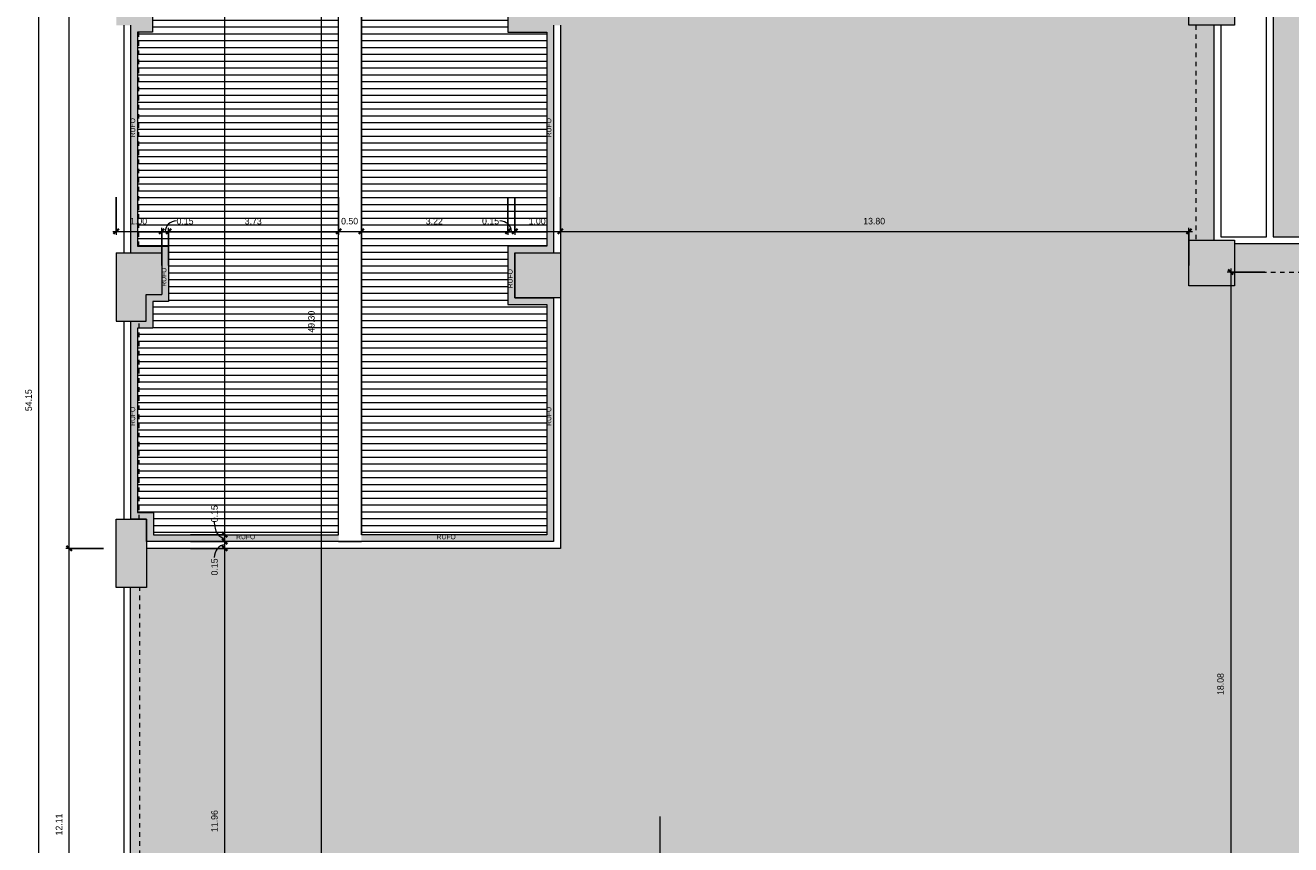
# Model space of a CAD drawing. Header units: metres. Extents: x -32 to 90, y -28 to 32.
# Tile 5 of 148: x -31 to -3, y -7 to 11. Entities that reach past the tile are written whole.
import ezdxf

# ---------------------------------------------------------------- set-up
doc = ezdxf.new("R2010")
doc.units = ezdxf.units.M
doc.linetypes.add('Projeção', pattern=[0.003969, 0.002381, -0.001587])
for name, color, linetype, lineweight in [('A-ANNO-DIMS', 4, 'Continuous', 9), ('A-ANNO-DIMS-75', 211, 'Continuous', 9), ('A-DETL', 90, 'Continuous', 18), ('A-DETL-GENF', 92, 'Continuous', 18), ('A-FLOR-OVHD', 1, 'Projeção', 18), ('A-ROOF', 132, 'Continuous', 18), ('A-ROOF-PATT', 132, 'Continuous', 18), ('A-WALL', 113, 'Continuous', 18), ('G-ANNO-SYMB', 111, 'Continuous', 9), ('G-ANNO-TEXT', 231, 'Continuous', 9)]:
    doc.layers.add(name, color=color, linetype=linetype, lineweight=lineweight)
doc.styles.add('Century Gothic', font='GOTHIC.TTF', dxfattribs={"height": 0.143711})
doc.styles.add('Century Gothic_2', font='GOTHIC.TTF', dxfattribs={"height": 0.107783})
doc.dimstyles.new('Diagonal_-_2MM_Century_Gothic_-_M_3', dxfattribs={"dimscale": 0.3048, "dimtxt": 0.15, "dimasz": 0.369094, "dimexe": 0.246063, "dimexo": 0.0625, "dimgap": 0.369094, "dimtad": 1, "dimrnd": 0.01, "dimzin": 0, "dimdsep": 46, "dimtxsty": 'Century Gothic', "dimblk1": 'OBLIQUE', "dimblk2": 'OBLIQUE', "dimsah": 1, "dimcen": 0.09, "dimdle": 0.246063, "dimazin": 0, "dimtfac": 1, "dimtdec": 4, "dimtix": 1, "dimtmove": 1, "dimatfit": 3, "dimfxl": 2.46063, "dimfxlon": 1, "dimtvp": 1, "dimtolj": 1, "dimtzin": 0, "dimarcsym": 2})
doc.dimstyles.new('Diagonal_-_2MM_Century_Gothic_-_M_3_1', dxfattribs={"dimscale": 0.3048, "dimtxt": 0.15, "dimasz": 0.369094, "dimexe": 0.246063, "dimexo": 0.0625, "dimgap": 0.369094, "dimtad": 1, "dimrnd": 0.01, "dimzin": 0, "dimdsep": 46, "dimtxsty": 'Century Gothic', "dimblk1": 'OBLIQUE', "dimblk2": 'OBLIQUE', "dimsah": 1, "dimcen": 0.09, "dimdle": 0.246063, "dimazin": 0, "dimtfac": 1, "dimtdec": 4, "dimtix": 1, "dimtmove": 0, "dimatfit": 3, "dimfxl": 2.46063, "dimfxlon": 1, "dimtvp": 1, "dimtolj": 1, "dimtzin": 0, "dimarcsym": 2})

# ---------------------------------------------------------------- blocks, each defined once
blk = doc.blocks.new('DIMBLOCK29-3- PLANTA DE COBERTURA')
at = {"layer": 'A-ANNO-DIMS-75', "transparency": 16777216}
for p, q in [((-27.395, -0.655), (-26.57, -0.655)), ((-26.645, -0.655), (-27.395, -0.655)), ((-26.645, -12.615), (-26.645, -0.655)), ((-26.795, -12.615), (-26.57, -12.615)), ((-26.645, -12.615), (-26.795, -12.615))]:
    blk.add_line(p, q, dxfattribs=at)
at = {"layer": 'A-ANNO-DIMS-75', "lineweight": 35, "transparency": 16777216}
for p, q in [((-26.645, -0.655), (-26.701, -0.598)), ((-26.645, -0.655), (-26.589, -0.711)), ((-26.645, -12.615), (-26.701, -12.558)), ((-26.645, -12.615), (-26.589, -12.671))]:
    blk.add_line(p, q, dxfattribs=at)
at = {"layer": 'A-ANNO-DIMS-75', "color": 0, "transparency": 16777216, "insert": (-26.942, -6.886), "char_height": 0.1437, "width": 0.60286, "attachment_point": 1, "rotation": 90, "line_spacing_factor": 0.984117, "style": 'Century Gothic'}
blk.add_mtext('11.96', dxfattribs=at)
blk = doc.blocks.new('_Oblique')
at = {"color": 0, "linetype": 'ByBlock', "lineweight": -2}
blk.add_line((-0.5, -0.5), (0.5, 0.5), dxfattribs=at)
blk = doc.blocks.new('DIMBLOCK30-3- PLANTA DE COBERTURA')
at = {"layer": 'A-ANNO-DIMS-75', "transparency": 16777216}
for p, q in [((-27.395, -0.505), (-26.57, -0.505)), ((-26.645, -0.505), (-27.395, -0.505)), ((-26.645, -0.655), (-26.645, -0.505)), ((-27.395, -0.655), (-26.57, -0.655)), ((-26.645, -0.655), (-27.395, -0.655))]:
    blk.add_line(p, q, dxfattribs=at)
at = {"layer": 'A-ANNO-DIMS-75', "lineweight": 35, "transparency": 16777216}
for p, q in [((-26.645, -0.505), (-26.701, -0.448)), ((-26.645, -0.505), (-26.589, -0.561)), ((-26.645, -0.655), (-26.701, -0.598)), ((-26.645, -0.655), (-26.589, -0.711))]:
    blk.add_line(p, q, dxfattribs=at)
at = {"layer": 'A-ANNO-DIMS-75', "transparency": 16777216}
blk.add_ellipse((-26.645, -0.859), major_axis=(0, 0.279), ratio=0.824375, start_param=0, end_param=1.570796, dxfattribs=at)
at = {"layer": 'A-ANNO-DIMS-75', "color": 0, "transparency": 16777216, "insert": (-26.942, -1.25), "char_height": 0.1437, "width": 0.46857, "attachment_point": 1, "rotation": 90, "line_spacing_factor": 0.984117, "style": 'Century Gothic'}
blk.add_mtext('0.15', dxfattribs=at)
blk = doc.blocks.new('DIMBLOCK31-3- PLANTA DE COBERTURA')
at = {"layer": 'A-ANNO-DIMS-75', "transparency": 16777216}
for p, q in [((-27.395, -0.355), (-26.57, -0.355)), ((-26.645, -0.355), (-27.395, -0.355)), ((-27.395, -0.505), (-26.57, -0.505)), ((-26.645, -0.505), (-27.395, -0.505)), ((-26.645, -0.505), (-26.645, -0.355))]:
    blk.add_line(p, q, dxfattribs=at)
at = {"layer": 'A-ANNO-DIMS-75', "lineweight": 35, "transparency": 16777216}
for p, q in [((-26.645, -0.355), (-26.701, -0.298)), ((-26.645, -0.505), (-26.701, -0.448)), ((-26.645, -0.355), (-26.589, -0.411)), ((-26.645, -0.505), (-26.589, -0.561))]:
    blk.add_line(p, q, dxfattribs=at)
at = {"layer": 'A-ANNO-DIMS-75', "transparency": 16777216}
blk.add_ellipse((-26.645, -0.082), major_axis=(0, 0.347), ratio=0.663244, start_param=1.570796, end_param=3.141593, dxfattribs=at)
at = {"layer": 'A-ANNO-DIMS-75', "color": 0, "transparency": 16777216, "insert": (-26.942, -0.082), "char_height": 0.1437, "width": 0.46857, "attachment_point": 1, "rotation": 90, "line_spacing_factor": 0.984117, "style": 'Century Gothic'}
blk.add_mtext('0.15', dxfattribs=at)
blk = doc.blocks.new('DIMBLOCK32-3- PLANTA DE COBERTURA')
at = {"layer": 'A-ANNO-DIMS-75', "transparency": 16777216}
for p, q in [((-27.395, 29.385), (-26.57, 29.385)), ((-26.645, 29.385), (-27.395, 29.385)), ((-26.645, -0.355), (-26.645, 29.385)), ((-27.395, -0.355), (-26.57, -0.355)), ((-26.645, -0.355), (-27.395, -0.355))]:
    blk.add_line(p, q, dxfattribs=at)
at = {"layer": 'A-ANNO-DIMS-75', "lineweight": 35, "transparency": 16777216}
for p, q in [((-26.645, 29.385), (-26.701, 29.442)), ((-26.645, 29.385), (-26.589, 29.329)), ((-26.645, -0.355), (-26.701, -0.298)), ((-26.645, -0.355), (-26.589, -0.411))]:
    blk.add_line(p, q, dxfattribs=at)
at = {"layer": 'A-ANNO-DIMS-75', "color": 0, "transparency": 16777216, "insert": (-26.942, 14.264), "char_height": 0.1437, "width": 0.60286, "attachment_point": 1, "rotation": 90, "line_spacing_factor": 0.984117, "style": 'Century Gothic'}
blk.add_mtext('29.74', dxfattribs=at)
blk = doc.blocks.new('DIMBLOCK36-3- PLANTA DE COBERTURA')
at = {"layer": 'A-ANNO-DIMS-75', "transparency": 16777216}
for p, q in [((-25.268, 28.985), (-24.443, 28.985)), ((-24.518, 28.985), (-25.268, 28.985)), ((-24.518, -20.315), (-24.518, 28.985)), ((-25.268, -20.315), (-24.443, -20.315)), ((-24.518, -20.315), (-25.268, -20.315))]:
    blk.add_line(p, q, dxfattribs=at)
at = {"layer": 'A-ANNO-DIMS-75', "lineweight": 35, "transparency": 16777216}
for p, q in [((-24.518, 28.985), (-24.575, 29.042)), ((-24.518, 28.985), (-24.462, 28.929)), ((-24.518, -20.315), (-24.575, -20.258)), ((-24.518, -20.315), (-24.462, -20.371))]:
    blk.add_line(p, q, dxfattribs=at)
at = {"layer": 'A-ANNO-DIMS-75', "color": 0, "transparency": 16777216, "insert": (-24.815, 4.084), "char_height": 0.1437, "width": 0.60286, "attachment_point": 1, "rotation": 90, "line_spacing_factor": 0.984117, "style": 'Century Gothic'}
blk.add_mtext('49.30', dxfattribs=at)
blk = doc.blocks.new('DIMBLOCK55-3- PLANTA DE COBERTURA')
at = {"layer": 'A-ANNO-DIMS-75', "transparency": 16777216}
for p, q in [((-3.811, 5.415), (-4.636, 5.415)), ((-4.561, 5.49), (-4.561, -12.665)), ((-4.561, 5.415), (-3.811, 5.415)), ((-3.811, -12.665), (-4.636, -12.665)), ((-4.561, -12.665), (-3.811, -12.665))]:
    blk.add_line(p, q, dxfattribs=at)
at = {"layer": 'A-ANNO-DIMS-75', "lineweight": 35, "transparency": 16777216}
for p, q in [((-4.561, 5.415), (-4.617, 5.472)), ((-4.561, 5.415), (-4.504, 5.359)), ((-4.561, -12.665), (-4.617, -12.608)), ((-4.561, -12.665), (-4.504, -12.721))]:
    blk.add_line(p, q, dxfattribs=at)
at = {"layer": 'A-ANNO-DIMS-75', "color": 0, "transparency": 16777216, "insert": (-4.857, -3.876), "char_height": 0.1437, "width": 0.60286, "attachment_point": 1, "rotation": 90, "line_spacing_factor": 0.984117, "style": 'Century Gothic'}
blk.add_mtext('18.08', dxfattribs=at)
blk = doc.blocks.new('DIMBLOCK58-3- PLANTA DE COBERTURA')
at = {"layer": 'A-ANNO-DIMS-75', "transparency": 16777216}
for p, q in [((-29.027, 7.058), (-29.027, 6.233)), ((-29.027, 6.308), (-29.027, 7.058)), ((-29.102, 6.308), (-28.027, 6.308)), ((-28.027, 5.558), (-28.027, 6.383)), ((-28.027, 6.308), (-28.027, 5.558))]:
    blk.add_line(p, q, dxfattribs=at)
at = {"layer": 'A-ANNO-DIMS-75', "lineweight": 35, "transparency": 16777216}
for p, q in [((-29.027, 6.308), (-29.084, 6.252)), ((-29.027, 6.308), (-28.971, 6.365)), ((-28.027, 6.308), (-28.084, 6.252)), ((-28.027, 6.308), (-27.971, 6.365))]:
    blk.add_line(p, q, dxfattribs=at)
at = {"layer": 'A-ANNO-DIMS-75', "color": 0, "transparency": 16777216, "insert": (-28.723, 6.605), "char_height": 0.1437, "width": 0.46857, "attachment_point": 1, "line_spacing_factor": 0.984117, "style": 'Century Gothic'}
blk.add_mtext('1.00', dxfattribs=at)
blk = doc.blocks.new('DIMBLOCK59-3- PLANTA DE COBERTURA')
at = {"layer": 'A-ANNO-DIMS-75', "lineweight": 35, "transparency": 16777216}
for p, q in [((-28.027, 6.308), (-28.084, 6.252)), ((-28.027, 6.308), (-27.971, 6.365)), ((-27.877, 6.308), (-27.934, 6.252)), ((-27.877, 6.308), (-27.821, 6.365))]:
    blk.add_line(p, q, dxfattribs=at)
at = {"layer": 'A-ANNO-DIMS-75', "transparency": 16777216}
for p, q in [((-28.027, 5.558), (-28.027, 6.383)), ((-28.027, 6.308), (-27.877, 6.308)), ((-28.027, 6.308), (-28.027, 5.558)), ((-27.877, 5.558), (-27.877, 6.383)), ((-27.877, 6.308), (-27.877, 5.558))]:
    blk.add_line(p, q, dxfattribs=at)
blk.add_ellipse((-27.703, 6.308), major_axis=(0.249, 0), ratio=0.925304, start_param=1.570796, end_param=3.141593, dxfattribs=at)
at = {"layer": 'A-ANNO-DIMS-75', "color": 0, "transparency": 16777216, "insert": (-27.703, 6.605), "char_height": 0.1437, "width": 0.46857, "attachment_point": 1, "line_spacing_factor": 0.984117, "style": 'Century Gothic'}
blk.add_mtext('0.15', dxfattribs=at)
blk = doc.blocks.new('DIMBLOCK60-3- PLANTA DE COBERTURA')
at = {"layer": 'A-ANNO-DIMS-75', "transparency": 16777216}
for p, q in [((-24.145, 7.058), (-24.145, 6.233)), ((-24.145, 6.308), (-24.145, 7.058)), ((-27.877, 5.558), (-27.877, 6.383)), ((-27.877, 6.308), (-24.145, 6.308)), ((-27.877, 6.308), (-27.877, 5.558))]:
    blk.add_line(p, q, dxfattribs=at)
at = {"layer": 'A-ANNO-DIMS-75', "lineweight": 35, "transparency": 16777216}
for p, q in [((-27.877, 6.308), (-27.934, 6.252)), ((-27.877, 6.308), (-27.821, 6.365)), ((-24.145, 6.308), (-24.201, 6.252)), ((-24.145, 6.308), (-24.089, 6.365))]:
    blk.add_line(p, q, dxfattribs=at)
at = {"layer": 'A-ANNO-DIMS-75', "color": 0, "transparency": 16777216, "insert": (-26.206, 6.605), "char_height": 0.1437, "width": 0.46857, "attachment_point": 1, "line_spacing_factor": 0.984117, "style": 'Century Gothic'}
blk.add_mtext('3.73', dxfattribs=at)
blk = doc.blocks.new('DIMBLOCK61-3- PLANTA DE COBERTURA')
at = {"layer": 'A-ANNO-DIMS-75', "transparency": 16777216}
for p, q in [((-24.145, 7.058), (-24.145, 6.233)), ((-24.145, 6.308), (-24.145, 7.058)), ((-23.645, 7.058), (-23.645, 6.233)), ((-23.645, 6.308), (-23.645, 7.058)), ((-24.145, 6.308), (-23.645, 6.308))]:
    blk.add_line(p, q, dxfattribs=at)
at = {"layer": 'A-ANNO-DIMS-75', "lineweight": 35, "transparency": 16777216}
for p, q in [((-24.145, 6.308), (-24.201, 6.252)), ((-24.145, 6.308), (-24.089, 6.365)), ((-23.645, 6.308), (-23.701, 6.252)), ((-23.645, 6.308), (-23.589, 6.365))]:
    blk.add_line(p, q, dxfattribs=at)
at = {"layer": 'A-ANNO-DIMS-75', "color": 0, "transparency": 16777216, "insert": (-24.09, 6.605), "char_height": 0.1437, "width": 0.46857, "attachment_point": 1, "line_spacing_factor": 0.984117, "style": 'Century Gothic'}
blk.add_mtext('0.50', dxfattribs=at)
blk = doc.blocks.new('DIMBLOCK62-3- PLANTA DE COBERTURA')
at = {"layer": 'A-ANNO-DIMS-75', "transparency": 16777216}
for p, q in [((-23.645, 7.058), (-23.645, 6.233)), ((-23.645, 6.308), (-23.645, 7.058)), ((-20.427, 7.058), (-20.427, 6.233)), ((-20.427, 6.308), (-20.427, 7.058)), ((-23.645, 6.308), (-20.427, 6.308))]:
    blk.add_line(p, q, dxfattribs=at)
at = {"layer": 'A-ANNO-DIMS-75', "lineweight": 35, "transparency": 16777216}
for p, q in [((-23.645, 6.308), (-23.701, 6.252)), ((-23.645, 6.308), (-23.589, 6.365)), ((-20.427, 6.308), (-20.484, 6.252)), ((-20.427, 6.308), (-20.371, 6.365))]:
    blk.add_line(p, q, dxfattribs=at)
at = {"layer": 'A-ANNO-DIMS-75', "color": 0, "transparency": 16777216, "insert": (-22.231, 6.605), "char_height": 0.1437, "width": 0.46857, "attachment_point": 1, "line_spacing_factor": 0.984117, "style": 'Century Gothic'}
blk.add_mtext('3.22', dxfattribs=at)
blk = doc.blocks.new('DIMBLOCK63-3- PLANTA DE COBERTURA')
at = {"layer": 'A-ANNO-DIMS-75', "transparency": 16777216}
for p, q in [((-20.427, 7.058), (-20.427, 6.233)), ((-20.427, 6.308), (-20.427, 7.058)), ((-20.277, 7.058), (-20.277, 6.233)), ((-20.277, 6.308), (-20.277, 7.058)), ((-20.427, 6.308), (-20.277, 6.308))]:
    blk.add_line(p, q, dxfattribs=at)
at = {"layer": 'A-ANNO-DIMS-75', "lineweight": 35, "transparency": 16777216}
for p, q in [((-20.427, 6.308), (-20.484, 6.252)), ((-20.427, 6.308), (-20.371, 6.365)), ((-20.277, 6.308), (-20.334, 6.252)), ((-20.277, 6.308), (-20.221, 6.365))]:
    blk.add_line(p, q, dxfattribs=at)
at = {"layer": 'A-ANNO-DIMS-75', "transparency": 16777216}
blk.add_ellipse((-20.605, 6.308), major_axis=(0.253, 0), ratio=0.910201, start_param=0, end_param=1.570796, dxfattribs=at)
at = {"layer": 'A-ANNO-DIMS-75', "color": 0, "transparency": 16777216, "insert": (-20.996, 6.605), "char_height": 0.1437, "width": 0.46857, "attachment_point": 1, "line_spacing_factor": 0.984117, "style": 'Century Gothic'}
blk.add_mtext('0.15', dxfattribs=at)
blk = doc.blocks.new('DIMBLOCK64-3- PLANTA DE COBERTURA')
at = {"layer": 'A-ANNO-DIMS-75', "transparency": 16777216}
for p, q in [((-20.277, 7.058), (-20.277, 6.233)), ((-20.277, 6.308), (-20.277, 7.058)), ((-19.277, 7.058), (-19.277, 6.233)), ((-19.277, 6.308), (-19.277, 7.058)), ((-20.277, 6.308), (-19.277, 6.308))]:
    blk.add_line(p, q, dxfattribs=at)
at = {"layer": 'A-ANNO-DIMS-75', "lineweight": 35, "transparency": 16777216}
for p, q in [((-20.277, 6.308), (-20.334, 6.252)), ((-20.277, 6.308), (-20.221, 6.365)), ((-19.277, 6.308), (-19.334, 6.252)), ((-19.277, 6.308), (-19.221, 6.365))]:
    blk.add_line(p, q, dxfattribs=at)
at = {"layer": 'A-ANNO-DIMS-75', "color": 0, "transparency": 16777216, "insert": (-19.973, 6.605), "char_height": 0.1437, "width": 0.46857, "attachment_point": 1, "line_spacing_factor": 0.984117, "style": 'Century Gothic'}
blk.add_mtext('1.00', dxfattribs=at)
blk = doc.blocks.new('DIMBLOCK65-3- PLANTA DE COBERTURA')
at = {"layer": 'A-ANNO-DIMS-75', "transparency": 16777216}
for p, q in [((-19.277, 7.058), (-19.277, 6.233)), ((-19.277, 6.308), (-19.277, 7.058)), ((-19.277, 6.308), (-5.402, 6.308)), ((-5.477, 5.558), (-5.477, 6.383)), ((-5.477, 6.308), (-5.477, 5.558))]:
    blk.add_line(p, q, dxfattribs=at)
at = {"layer": 'A-ANNO-DIMS-75', "lineweight": 35, "transparency": 16777216}
for p, q in [((-19.277, 6.308), (-19.334, 6.252)), ((-19.277, 6.308), (-19.221, 6.365)), ((-5.477, 6.308), (-5.534, 6.252)), ((-5.477, 6.308), (-5.421, 6.365))]:
    blk.add_line(p, q, dxfattribs=at)
at = {"layer": 'A-ANNO-DIMS-75', "color": 0, "transparency": 16777216, "insert": (-12.628, 6.605), "char_height": 0.1437, "width": 0.60286, "attachment_point": 1, "line_spacing_factor": 0.984117, "style": 'Century Gothic'}
blk.add_mtext('13.80', dxfattribs=at)
blk = doc.blocks.new('DIMBLOCK69-3- PLANTA DE COBERTURA')
at = {"layer": 'A-ANNO-DIMS-75', "transparency": 16777216}
for p, q in [((-29.309, -0.655), (-30.134, -0.655)), ((-30.059, -12.765), (-30.059, -0.655)), ((-30.059, -0.655), (-29.309, -0.655)), ((-29.309, -12.765), (-30.134, -12.765)), ((-30.059, -12.765), (-29.309, -12.765))]:
    blk.add_line(p, q, dxfattribs=at)
at = {"layer": 'A-ANNO-DIMS-75', "lineweight": 35, "transparency": 16777216}
for p, q in [((-30.059, -0.655), (-30.115, -0.598)), ((-30.059, -0.655), (-30.002, -0.711)), ((-30.059, -12.765), (-30.115, -12.708)), ((-30.059, -12.765), (-30.002, -12.821))]:
    blk.add_line(p, q, dxfattribs=at)
at = {"layer": 'A-ANNO-DIMS-75', "color": 0, "transparency": 16777216, "insert": (-30.355, -6.961), "char_height": 0.1437, "width": 0.60286, "attachment_point": 1, "rotation": 90, "line_spacing_factor": 0.984117, "style": 'Century Gothic'}
blk.add_mtext('12.11', dxfattribs=at)
blk = doc.blocks.new('DIMBLOCK70-3- PLANTA DE COBERTURA')
at = {"layer": 'A-ANNO-DIMS-75', "lineweight": 35, "transparency": 16777216}
for p, q in [((-30.059, 29.685), (-30.115, 29.742)), ((-30.059, 29.685), (-30.002, 29.629)), ((-30.059, -0.655), (-30.115, -0.598)), ((-30.059, -0.655), (-30.002, -0.711))]:
    blk.add_line(p, q, dxfattribs=at)
at = {"layer": 'A-ANNO-DIMS-75', "transparency": 16777216}
for p, q in [((-30.059, -0.655), (-30.059, 29.76)), ((-29.309, 29.685), (-30.134, 29.685)), ((-30.059, 29.685), (-29.309, 29.685)), ((-29.309, -0.655), (-30.134, -0.655)), ((-30.059, -0.655), (-29.309, -0.655))]:
    blk.add_line(p, q, dxfattribs=at)
at = {"layer": 'A-ANNO-DIMS-75', "color": 0, "transparency": 16777216, "insert": (-30.355, 14.264), "char_height": 0.1437, "width": 0.60286, "attachment_point": 1, "rotation": 90, "line_spacing_factor": 0.984117, "style": 'Century Gothic'}
blk.add_mtext('30.34', dxfattribs=at)
blk = doc.blocks.new('DIMBLOCK71-3- PLANTA DE COBERTURA')
at = {"layer": 'A-ANNO-DIMS-75', "lineweight": 35, "transparency": 16777216}
for p, q in [((-30.726, 29.685), (-30.782, 29.742)), ((-30.726, 29.685), (-30.67, 29.629)), ((-30.726, -24.465), (-30.782, -24.408)), ((-30.726, -24.465), (-30.67, -24.521))]:
    blk.add_line(p, q, dxfattribs=at)
at = {"layer": 'A-ANNO-DIMS-75', "transparency": 16777216}
for p, q in [((-30.726, -24.54), (-30.726, 29.76)), ((-29.976, 29.685), (-30.801, 29.685)), ((-30.726, 29.685), (-29.976, 29.685)), ((-29.976, -24.465), (-30.801, -24.465)), ((-30.726, -24.465), (-29.976, -24.465))]:
    blk.add_line(p, q, dxfattribs=at)
at = {"layer": 'A-ANNO-DIMS-75', "color": 0, "transparency": 16777216, "insert": (-31.023, 2.359), "char_height": 0.1437, "width": 0.60286, "attachment_point": 1, "rotation": 90, "line_spacing_factor": 0.984117, "style": 'Century Gothic'}
blk.add_mtext('54.15', dxfattribs=at)

msp = doc.modelspace()

# ---------------------------------------------------------------- hatches: boundary and pattern name
at = {"layer": 'A-DETL-GENF'}
for color, points in [(254, [(16.423, 3.085), (24.88, 3.085), (24.88, 5.785), (23.423, 5.785), (23.423, 5.185), (22.213, 5.185), (22.213, 5.785), (17.423, 5.785), (17.423, 5.185), (16.423, 5.185), (16.423, 5.785), (11.423, 5.785), (11.423, 5.185), (10.423, 5.185), (10.423, 5.785), (5.423, 5.785), (5.423, 5.185), (4.423, 5.185), (4.423, 6.185), (5.023, 6.185), (5.023, 11.435), (-0.677, 11.435), (-0.677, 10.835), (-1.677, 10.835), (-1.677, 11.835), (-1.027, 11.835), (-1.027, 16.835), (-1.677, 16.835), (-1.677, 17.835), (-1.027, 17.835), (-1.027, 22.835), (-1.677, 22.835), (-1.677, 23.835), (-1.027, 23.835), (-1.027, 28.835), (-1.677, 28.835), (-1.677, 29.835), (-1.027, 29.835), (-1.027, 31.668), (-3.627, 31.668), (-3.627, 6.185), (-1.677, 6.185), (-1.677, 6.335), (-0.527, 6.335), (-0.527, 6.185), (-0.297, 6.185), (-0.297, 3.085), (14.274, 3.085)]), (7, [(-28.212, -0.505), (-24.145, -0.505), (-24.145, -0.355), (-28.212, -0.355), (-28.212, 0.135), (-28.562, 0.135), (-28.562, 4.185), (-28.221, 4.185), (-28.221, 4.77), (-27.877, 4.77), (-27.877, 5.985), (-28.562, 5.985), (-28.562, 10.685), (-28.227, 10.685), (-28.227, 11.985), (-28.562, 11.985), (-28.562, 16.685), (-28.227, 16.685), (-28.227, 17.985), (-28.562, 17.985), (-28.562, 22.685), (-28.227, 22.685), (-28.227, 23.985), (-28.562, 23.985), (-28.562, 28.685), (-27.877, 28.685), (-27.877, 29.335), (-24.145, 29.335), (-24.145, 29.535), (-28.027, 29.535), (-28.027, 28.835), (-28.712, 28.835), (-28.712, 23.835), (-28.377, 23.835), (-28.377, 22.835), (-28.712, 22.835), (-28.712, 17.835), (-28.377, 17.835), (-28.377, 16.835), (-28.712, 16.835), (-28.712, 11.835), (-28.377, 11.835), (-28.377, 10.835), (-28.712, 10.835), (-28.712, 5.835), (-28.027, 5.835), (-28.027, 4.92), (-28.371, 4.92), (-28.371, 4.335), (-28.712, 4.335), (-28.712, -0.015), (-28.362, -0.015), (-28.362, -0.505), (-28.361, -0.505)]), (254, [(-7.927, -21.015), (-7.927, -20.665), (-7.067, -20.665), (-7.067, -12.515), (-0.217, -12.515), (-0.217, -13.115), (4.423, -13.115), (4.423, -12.515), (5.423, -12.515), (5.423, -13.115), (10.423, -13.115), (10.423, -12.515), (11.423, -12.515), (11.423, -13.115), (16.423, -13.115), (16.423, -12.515), (17.423, -12.515), (17.423, -13.115), (22.213, -13.115), (22.213, -12.515), (23.273, -12.515), (23.273, -7.165), (22.713, -7.165), (22.713, -6.165), (23.273, -6.165), (23.273, -1.165), (22.863, -1.165), (22.863, -0.165), (23.273, -0.165), (23.273, 1.285), (22.213, 1.285), (22.213, 1.685), (17.423, 1.685), (17.423, 1.285), (16.423, 1.285), (16.423, 1.685), (11.423, 1.685), (11.423, 1.285), (10.423, 1.285), (10.423, 1.685), (5.423, 1.685), (5.423, 1.285), (4.423, 1.285), (4.423, 1.685), (-0.297, 1.685), (-0.297, 1.285), (-1.297, 1.285), (-1.297, 2.285), (-0.447, 2.285), (-0.447, 6.035), (-0.527, 6.035), (-0.527, 5.185), (-1.677, 5.185), (-1.677, 6.035), (-4.477, 6.035), (-4.477, 5.115), (-5.477, 5.115), (-5.477, 6.115), (-4.927, 6.115), (-4.927, 10.835), (-5.477, 10.835), (-5.477, 11.835), (-4.927, 11.835), (-4.927, 16.835), (-5.477, 16.835), (-5.477, 17.835), (-4.927, 17.835), (-4.927, 22.835), (-5.477, 22.835), (-5.477, 23.835), (-4.927, 23.835), (-4.927, 28.835), (-5.477, 28.835), (-5.477, 29.535), (-19.277, 29.535), (-19.277, -0.66), (-28.362, -0.66), (-28.362, -1.515), (-28.712, -1.515), (-28.712, -11.79), (-28.362, -11.79), (-28.362, -12.615), (-23.227, -12.615), (-23.227, -20.165), (-22.377, -20.165), (-22.377, -21.015), (-10.827, -21.015)]), (7, [(-19.427, -0.505), (-19.427, 4.85), (-20.277, 4.85), (-20.277, 5.835), (-19.427, 5.835), (-19.427, 10.835), (-20.277, 10.835), (-20.277, 11.835), (-19.427, 11.835), (-19.427, 16.835), (-20.277, 16.835), (-20.277, 17.835), (-19.427, 17.835), (-19.427, 22.835), (-20.277, 22.835), (-20.277, 23.835), (-19.427, 23.835), (-19.427, 28.835), (-20.277, 28.835), (-20.277, 29.535), (-23.645, 29.535), (-23.645, 29.385), (-20.427, 29.385), (-20.427, 28.685), (-19.577, 28.685), (-19.577, 23.985), (-20.427, 23.985), (-20.427, 22.685), (-19.577, 22.685), (-19.577, 17.985), (-20.427, 17.985), (-20.427, 16.685), (-19.577, 16.685), (-19.577, 11.985), (-20.427, 11.985), (-20.427, 10.685), (-19.577, 10.685), (-19.577, 5.985), (-20.427, 5.985), (-20.427, 4.7), (-19.577, 4.7), (-19.577, -0.355), (-23.645, -0.355), (-23.645, -0.505), (-19.577, -0.505)])]:
    msp.add_hatch(color=color, dxfattribs=at).paths.add_polyline_path(points, flags=0)
h = msp.add_hatch(color=7, dxfattribs=at)
h.paths.add_polyline_path([(-28.599, -1.515), (-28.362, -1.515), (-28.362, -0.015), (-29.027, -0.015), (-29.027, -1.515), (-28.712, -1.515)], flags=0)
h.paths.add_polyline_path([(-28.648, 4.335), (-28.371, 4.335), (-28.371, 4.92), (-28.027, 4.92), (-28.027, 5.835), (-29.027, 5.835), (-29.027, 4.335), (-28.712, 4.335)], flags=0)
h.paths.add_polyline_path([(-20.277, 4.85), (-19.277, 4.85), (-19.277, 5.835), (-20.277, 5.835), (-20.277, 4.92)], flags=0)
h.paths.add_polyline_path([(-20.277, 10.835), (-19.277, 10.835), (-19.277, 11.835), (-20.277, 11.835), (-20.277, 10.985)], flags=0)
h.paths.add_polyline_path([(-28.703, 10.835), (-28.377, 10.835), (-28.377, 11.835), (-29.027, 11.835), (-29.027, 10.835), (-28.712, 10.835)], flags=0)
h.paths.add_polyline_path([(-20.277, 16.835), (-19.277, 16.835), (-19.277, 17.835), (-20.277, 17.835), (-20.277, 16.985)], flags=0)
h.paths.add_polyline_path([(-28.877, 16.835), (-28.377, 16.835), (-28.377, 17.835), (-29.027, 17.835), (-29.027, 16.835)], flags=0)
h.paths.add_polyline_path([(-19.577, 22.835), (-19.277, 22.835), (-19.277, 23.835), (-20.277, 23.835), (-20.277, 22.835)], flags=0)
h.paths.add_polyline_path([(-28.803, 22.835), (-28.377, 22.835), (-28.377, 23.835), (-29.027, 23.835), (-29.027, 22.835), (-28.862, 22.835)], flags=0)
h.paths.add_polyline_path([(-20.127, 28.835), (-19.277, 28.835), (-19.277, 30.085), (-20.277, 30.085), (-20.277, 28.835), (-20.237, 28.835)], flags=0)
h.paths.add_polyline_path([(-28.877, 28.835), (-28.027, 28.835), (-28.027, 30.085), (-29.027, 30.085), (-29.027, 28.835)], flags=0)
h = msp.add_hatch(color=7, dxfattribs=at)
h.paths.add_polyline_path([(23.423, -13.515), (23.423, -12.515), (22.213, -12.515), (22.213, -13.515), (23.273, -13.515)], flags=0)
h.paths.add_polyline_path([(17.273, -13.515), (17.423, -13.515), (17.423, -12.515), (16.423, -12.515), (16.423, -13.515), (16.573, -13.515)], flags=0)
h.paths.add_polyline_path([(10.739, -13.515), (11.423, -13.515), (11.423, -12.515), (10.423, -12.515), (10.423, -13.515), (10.573, -13.515)], flags=0)
h.paths.add_polyline_path([(4.573, -13.515), (5.423, -13.515), (5.423, -12.515), (4.423, -12.515), (4.423, -13.515)], flags=0)
h.paths.add_polyline_path([(22.423, 1.285), (23.423, 1.285), (23.423, 2.285), (22.213, 2.285), (22.213, 1.285), (22.363, 1.285)], flags=0)
h.paths.add_polyline_path([(16.573, 1.285), (17.423, 1.285), (17.423, 2.285), (16.423, 2.285), (16.423, 1.285)], flags=0)
h.paths.add_polyline_path([(10.923, 1.285), (11.423, 1.285), (11.423, 2.285), (10.423, 2.285), (10.423, 1.285), (10.739, 1.285)], flags=0)
h.paths.add_polyline_path([(5.423, 1.285), (5.423, 2.285), (4.423, 2.285), (4.423, 1.285), (5.273, 1.285)], flags=0)
h.paths.add_polyline_path([(-0.877, 1.285), (-0.297, 1.285), (-0.297, 2.285), (-1.297, 2.285), (-1.297, 1.285), (-1.147, 1.285)], flags=0)
h.paths.add_polyline_path([(-4.927, 5.115), (-4.477, 5.115), (-4.477, 6.115), (-5.477, 6.115), (-5.477, 5.115), (-5.077, 5.115)], flags=0)
h.paths.add_polyline_path([(-4.627, 10.835), (-4.477, 10.835), (-4.477, 11.835), (-5.477, 11.835), (-5.477, 10.835), (-4.777, 10.835)], flags=0)
h.paths.add_polyline_path([(-4.477, 16.835), (-4.477, 17.835), (-5.477, 17.835), (-5.477, 16.835), (-4.627, 16.835)], flags=0)
h.paths.add_polyline_path([(-4.627, 22.835), (-4.477, 22.835), (-4.477, 23.835), (-5.477, 23.835), (-5.477, 22.835), (-4.777, 22.835)], flags=0)
h.paths.add_polyline_path([(-4.627, 28.835), (-4.477, 28.835), (-4.477, 30.085), (-5.477, 30.085), (-5.477, 28.835), (-4.777, 28.835)], flags=0)
at = {"layer": 'A-ROOF-PATT'}
h = msp.add_hatch(dxfattribs=at)
h.set_pattern_fill('FP_3', color=256, style=0, pattern_type=2)
h.set_pattern_definition([(0, (0.182, 0), (0, 0.15), [])])
h.paths.add_polyline_path([(-24.196, -0.355), (-24.145, -0.355), (-24.145, 29.335), (-27.877, 29.335), (-27.877, 28.685), (-28.562, 28.685), (-28.562, 23.985), (-28.227, 23.985), (-28.227, 22.685), (-28.562, 22.685), (-28.562, 17.985), (-28.227, 17.985), (-28.227, 16.685), (-28.562, 16.685), (-28.562, 11.985), (-28.227, 11.985), (-28.227, 10.685), (-28.562, 10.685), (-28.562, 5.985), (-27.877, 5.985), (-27.877, 4.77), (-28.221, 4.77), (-28.221, 4.185), (-28.562, 4.185), (-28.562, 0.135), (-28.212, 0.135), (-28.212, -0.355), (-24.201, -0.355)], flags=0)
h.paths.add_polyline_path([(-25.863, 13.757), (-25.863, 14.657), (-25.413, 14.207)], flags=0)
h = msp.add_hatch(dxfattribs=at)
h.set_pattern_fill('FP_4', color=256, style=0, pattern_type=2)
h.set_pattern_definition([(0, (-0.655, 0), (0, 0.15), [])])
h.paths.add_polyline_path([(-23.604, -0.355), (-19.577, -0.355), (-19.577, 4.7), (-20.427, 4.7), (-20.427, 5.985), (-19.577, 5.985), (-19.577, 10.685), (-20.427, 10.685), (-20.427, 11.985), (-19.577, 11.985), (-19.577, 16.685), (-20.427, 16.685), (-20.427, 17.985), (-19.577, 17.985), (-19.577, 22.685), (-20.427, 22.685), (-20.427, 23.985), (-19.577, 23.985), (-19.577, 28.685), (-20.427, 28.685), (-20.427, 29.385), (-23.645, 29.385), (-23.645, -0.355), (-23.616, -0.355)], flags=0)
h.paths.add_polyline_path([(-22.016, 13.757), (-22.466, 14.207), (-22.016, 14.657)], flags=0)

# ---------------------------------------------------------------- linework, layer by layer
at = {"layer": 'A-DETL'}
for p, q in [((-24.145, -0.26), (-24.145, 29.535)), ((-23.645, -0.355), (-23.645, 29.335)), ((-28.227, 11.985), (-28.227, 10.685)), ((-20.427, 11.985), (-20.427, 10.685)), ((-5.477, 10.835), (-5.477, 11.835)), ((-4.477, 11.835), (-4.477, 10.835)), ((-28.712, 10.835), (-28.712, 5.835)), ((-19.427, 10.835), (-19.427, 5.835)), ((-4.477, 10.835), (-5.477, 10.835)), ((-28.227, 10.685), (-28.562, 10.685)), ((-28.562, 10.685), (-28.562, 5.985)), ((-20.427, 10.685), (-19.577, 10.685)), ((-19.577, 10.685), (-19.577, 5.985)), ((-5.477, 6.115), (-4.477, 6.115)), ((-5.477, 5.115), (-5.477, 6.115)), ((-4.477, 6.115), (-4.477, 5.115)), ((-29.027, 5.835), (-28.712, 5.835)), ((-29.027, 5.835), (-29.027, 4.335)), ((-28.712, 5.835), (-28.027, 5.835)), ((-28.562, 5.985), (-27.877, 5.985)), ((-28.027, 5.835), (-28.027, 4.92)), ((-27.877, 5.985), (-27.877, 4.77)), ((-19.577, 5.985), (-20.427, 5.985)), ((-20.427, 5.985), (-20.427, 4.7)), ((-20.277, 5.835), (-19.427, 5.835)), ((-20.277, 5.835), (-20.277, 4.85)), ((-20.277, 5.835), (-19.277, 5.835)), ((-20.277, 4.85), (-20.277, 5.835)), ((-19.277, 5.835), (-19.277, 4.85)), ((-4.477, 5.115), (-5.477, 5.115)), ((-28.371, 4.335), (-28.371, 4.92)), ((-28.371, 4.92), (-28.027, 4.92)), ((-27.877, 4.77), (-28.221, 4.77)), ((-28.221, 4.77), (-28.221, 4.185)), ((-20.277, 4.85), (-19.427, 4.85)), ((-19.277, 4.85), (-20.277, 4.85)), ((-19.427, 4.85), (-19.427, -0.505)), ((-20.427, 4.7), (-19.577, 4.7)), ((-19.577, 4.7), (-19.577, -0.355)), ((-19.427, 4.645), (-19.427, -0.505)), ((-29.027, 4.335), (-28.371, 4.335)), ((-28.712, 4.335), (-28.371, 4.335)), ((-28.712, 4.335), (-28.712, -0.015)), ((-28.221, 4.185), (-28.562, 4.185)), ((-28.562, 4.185), (-28.562, 0.135)), ((-28.562, 0.135), (-28.212, 0.135)), ((-28.212, 0.135), (-28.212, -0.355)), ((-29.027, -0.015), (-28.362, -0.015)), ((-29.027, -1.515), (-29.027, -0.015)), ((-28.362, -0.015), (-28.712, -0.015)), ((-28.362, -0.505), (-28.362, -0.015)), ((-28.362, -0.015), (-28.362, -1.515)), ((-19.427, -0.505), (-28.362, -0.505)), ((-28.212, -0.355), (-24.145, -0.355)), ((-19.577, -0.355), (-23.645, -0.355)), ((-28.362, -1.515), (-29.027, -1.515))]:
    msp.add_line(p, q, dxfattribs=at)
at = {"layer": 'A-FLOR-OVHD'}
for p, q in [((-5.327, 10.835), (-5.327, 6.115)), ((-28.527, 5.985), (-28.527, 10.685)), ((-4.477, 5.415), (-1.677, 5.415)), ((-28.521, -0.015), (-28.521, 4.335)), ((-28.512, -11.79), (-28.512, -1.515))]:
    msp.add_line(p, q, dxfattribs=at)
at = {"layer": 'A-ROOF'}
for p, q in [((-24.145, -0.355), (-24.145, 29.335)), ((-23.645, 29.385), (-23.645, -0.355))]:
    msp.add_line(p, q, dxfattribs=at)
at = {"layer": 'A-WALL'}
for p, q in [((-3.777, 6.185), (-3.777, 31.668)), ((-3.627, 31.668), (-3.627, 6.185)), ((-28.862, 10.835), (-28.862, 5.835)), ((-19.277, 10.835), (-19.277, 5.835)), ((-4.927, 6.115), (-4.927, 10.835)), ((-4.777, 10.835), (-4.777, 6.185)), ((-4.777, 6.185), (-3.777, 6.185)), ((-3.627, 6.185), (-1.677, 6.185)), ((-1.677, 6.035), (-4.477, 6.035)), ((-19.277, 4.85), (-19.277, -0.655)), ((-28.862, 4.335), (-28.862, -0.015)), ((-24.145, -0.505), (-23.645, -0.505)), ((-19.277, -0.655), (-28.362, -0.655)), ((-28.862, -1.515), (-28.862, -11.79)), ((-28.712, -11.79), (-28.712, -1.515))]:
    msp.add_line(p, q, dxfattribs=at)
at = {"layer": 'G-ANNO-SYMB'}
msp.add_line((-17.088, -25.327), (-17.088, -6.543), dxfattribs=at)

# ---------------------------------------------------------------- texts
at = {"layer": 'G-ANNO-TEXT', "color": 7, "char_height": 0.1078, "width": 0.46305, "attachment_point": 1, "rotation": 90, "line_spacing_factor": 0.984117, "style": 'Century Gothic_2'}
for insert in [(-28.719, 8.375), (-19.584, 8.375), (-28.034, 5.093), (-20.434, 5.058), (-28.719, 2.035), (-19.584, 2.035)]:
    msp.add_mtext('RUFO', dxfattribs=dict(at, insert=insert))
at = {"layer": 'G-ANNO-TEXT', "color": 7, "char_height": 0.1078, "width": 0.46305, "attachment_point": 1, "line_spacing_factor": 0.984117, "style": 'Century Gothic_2'}
for insert in [(-26.395, -0.346), (-21.995, -0.346)]:
    msp.add_mtext('RUFO', dxfattribs=dict(at, insert=insert))

# ---------------------------------------------------------------- dimensions: what is measured, and where the dimension line sits
at = {"layer": 'A-ANNO-DIMS'}
for base, p1, p2, angle, override, picture, middle in [((-30.726, 29.685), (-29.976, -24.465), (-29.976, 29.685), 90, {"dimpost": '<>', "dimfxl": 54.149998}, 'DIMBLOCK71-3- PLANTA DE COBERTURA', (-30.914, 2.61)), ((-30.059, 29.685), (-29.309, -0.655), (-29.309, 29.685), 90, {"dimpost": '<>', "dimfxl": 30.340081}, 'DIMBLOCK70-3- PLANTA DE COBERTURA', (-30.247, 14.515)), ((-26.645, 29.385), (-27.395, -0.355), (-27.395, 29.385), 90, {"dimpost": '<>', "dimfxl": 29.740081}, 'DIMBLOCK32-3- PLANTA DE COBERTURA', (-26.833, 14.515)), ((-24.518, 28.985), (-25.268, -20.315), (-25.268, 28.985), 90, {"dimpost": '<>', "dimfxl": 49.299998}, 'DIMBLOCK36-3- PLANTA DE COBERTURA', (-24.706, 4.335)), ((-28.027, 6.308), (-29.027, 7.058), (-28.027, 5.558), 0, {"dimpost": '<>', "dimfxl": 1.802776}, 'DIMBLOCK58-3- PLANTA DE COBERTURA', (-28.527, 6.496)), ((-19.277, 6.308), (-20.277, 7.058), (-19.277, 7.058), 0, {"dimpost": '<>', "dimfxl": 1}, 'DIMBLOCK64-3- PLANTA DE COBERTURA', (-19.777, 6.496)), ((-4.561, -12.665), (-3.811, 5.415), (-3.811, -12.665), 90, {"dimpost": '<>', "dimfxl": 18.079998}, 'DIMBLOCK55-3- PLANTA DE COBERTURA', (-4.749, -3.625)), ((-30.059, -0.655), (-29.309, -12.765), (-29.309, -0.655), 90, {"dimpost": '<>', "dimfxl": 12.109917}, 'DIMBLOCK69-3- PLANTA DE COBERTURA', (-30.246, -6.71)), ((-26.645, -0.655), (-26.795, -12.615), (-27.395, -0.655), 90, {"dimpost": '<>', "dimfxl": 11.974958}, 'DIMBLOCK29-3- PLANTA DE COBERTURA', (-26.833, -6.635))]:
    dim = msp.add_linear_dim(base=base, p1=p1, p2=p2, angle=angle, dimstyle='Diagonal_-_2MM_Century_Gothic_-_M_3_1', override=override, dxfattribs=at)
    dim.commit()
    dim.dimension.update_dxf_attribs({"geometry": picture, "text_midpoint": middle})
for base, p1, p2, override, picture, middle in [((-24.145, 6.308), (-27.877, 5.558), (-24.145, 7.058), {"dimpost": '<>', "dimfxl": 4.022631}, 'DIMBLOCK60-3- PLANTA DE COBERTURA', (-26.011, 6.496)), ((-23.645, 6.308), (-24.145, 7.058), (-23.645, 7.058), {"dimpost": '<>', "dimfxl": 0.5}, 'DIMBLOCK61-3- PLANTA DE COBERTURA', (-23.895, 6.496)), ((-20.427, 6.308), (-23.645, 7.058), (-20.427, 7.058), {"dimpost": '<>', "dimfxl": 3.2175}, 'DIMBLOCK62-3- PLANTA DE COBERTURA', (-22.036, 6.496)), ((-5.477, 6.308), (-19.277, 7.058), (-5.477, 5.558), {"dimpost": '<>', "dimfxl": 13.881282}, 'DIMBLOCK65-3- PLANTA DE COBERTURA', (-12.377, 6.496))]:
    dim = msp.add_linear_dim(base=base, p1=p1, p2=p2, dimstyle='Diagonal_-_2MM_Century_Gothic_-_M_3_1', override=override, dxfattribs=at)
    dim.commit()
    dim.dimension.update_dxf_attribs({"geometry": picture, "text_midpoint": middle})
for base, p1, p2, picture, middle in [((-20.277, 6.308), (-20.427, 7.058), (-20.277, 7.058), 'DIMBLOCK63-3- PLANTA DE COBERTURA', (-20.762, 6.509)), ((-27.877, 6.308), (-28.027, 5.558), (-27.877, 5.558), 'DIMBLOCK59-3- PLANTA DE COBERTURA', (-27.469, 6.509))]:
    dim = msp.add_linear_dim(base=base, p1=p1, p2=p2, dimstyle='Diagonal_-_2MM_Century_Gothic_-_M_3', override={"dimpost": '<>', "dimfxl": 0.15}, dxfattribs=at)
    dim.commit()
    dim.dimension.update_dxf_attribs({"geometry": picture, "text_midpoint": middle, "dimtype": 160})
for base, p1, p2, picture, middle in [((-26.645, -0.355), (-27.395, -0.505), (-27.395, -0.355), 'DIMBLOCK31-3- PLANTA DE COBERTURA', (-26.846, 0.152)), ((-26.645, -0.505), (-27.395, -0.655), (-27.395, -0.505), 'DIMBLOCK30-3- PLANTA DE COBERTURA', (-26.846, -1.015))]:
    dim = msp.add_linear_dim(base=base, p1=p1, p2=p2, angle=90, dimstyle='Diagonal_-_2MM_Century_Gothic_-_M_3', override={"dimpost": '<>', "dimfxl": 0.15}, dxfattribs=at)
    dim.commit()
    dim.dimension.update_dxf_attribs({"geometry": picture, "text_midpoint": middle, "dimtype": 160, "text_rotation": 90})

doc.saveas('drawing.dxf')
